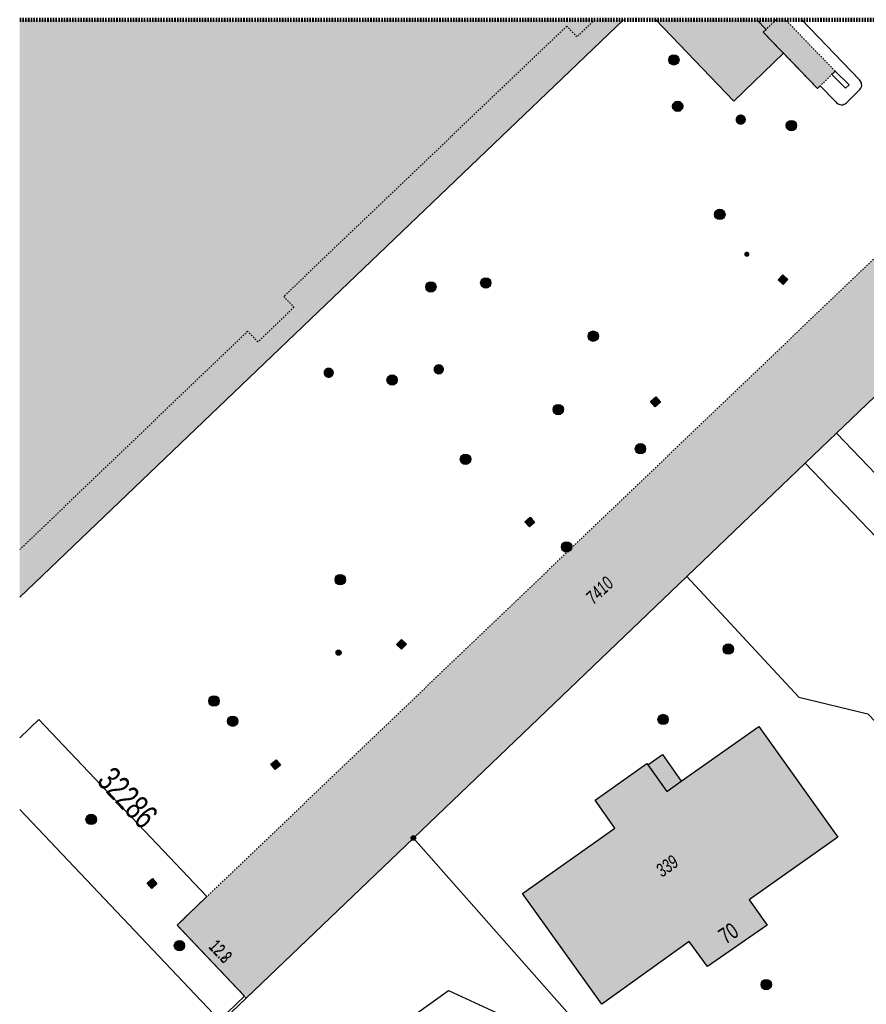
# Model space of a CAD drawing. Header units: metres. Extents: x 2695751 to 2696029, y 1260877 to 1261206.
# Tile 53 of 70: x 2695753 to 2695814, y 1261135 to 1261206. Entities that reach past the tile are written whole.
import ezdxf

# ---------------------------------------------------------------- set-up
doc = ezdxf.new("R2010")
doc.units = ezdxf.units.M
doc.header["$LTSCALE"] = 0.1
for name, pattern in [('AUSGEZOGEN', [0]), ('PUNKT2_S9', [0.7, 0.3, -0.2, 0, -0.2]), ('VERDECKT2_S2', [0.36, 0.2, -0.16])]:
    doc.linetypes.add(name, pattern=pattern)
for name, color, linetype in [('Limites de bien-fonds', 7, 'AUSGEZOGEN'), ('Mensuration officielle_Bâtiments projetés (Objets divers)', 7, 'AUSGEZOGEN'), ('Mensuration officielle_Bâtiments projetés - Identifiant', 7, 'AUSGEZOGEN'), ('Mensuration officielle_Lignes (Couverture du sol)', 7, 'AUSGEZOGEN'), ('Mensuration officielle_Lignes (Objets divers)', 7, 'AUSGEZOGEN'), ("Mensuration officielle_N° d'assurance", 7, 'AUSGEZOGEN'), ('Mensuration officielle_N° de bâtiment', 7, 'AUSGEZOGEN'), ('Mensuration officielle_Projet - N° de bâtiment', 7, 'AUSGEZOGEN'), ('Mensuration officielle_Surface (Objets divers)', 7, 'AUSGEZOGEN'), ('Mensuration officielle_Surfaces de bâtiments (Couverture du sol)', 7, 'AUSGEZOGEN'), ('Mensuration officielle_Surfaces de bâtiments (Objets divers)', 7, 'AUSGEZOGEN'), ('Mensuration officielle_Surfaces de bâtiments - Souterrain', 7, 'AUSGEZOGEN'), ('Points fixes eau potable', 255, 'AUSGEZOGEN'), ('Points fixes EU', 255, 'AUSGEZOGEN'), ('Points fixes mensuration officielle', 255, 'AUSGEZOGEN')]:
    doc.layers.add(name, color=color, linetype=linetype)
doc.layers.add('Ouverture de porte maçonnerie', color=7, linetype='AUSGEZOGEN', lineweight=50)
doc.styles.add('ARIAL', font='arial.ttf')

msp = doc.modelspace()

# ---------------------------------------------------------------- hatches: boundary and pattern name
at = {"layer": 'Mensuration officielle_Surfaces de bâtiments (Couverture du sol)', "true_color": 0xd2d2d2, "transparency": 33554687}
for points in [[(2695752.611, 1261164.293), (2695796.355, 1261206.158), (2695752.611, 1261206.158)], [(2695794.78, 1261134.795), (2695801.11, 1261139.337), (2695802.43, 1261137.528), (2695806.774, 1261140.504), (2695805.466, 1261142.354), (2695811.89, 1261146.898), (2695806.154, 1261154.924), (2695800.541, 1261150.958), (2695799.184, 1261152.879), (2695798.125, 1261152.13), (2695798.045, 1261152.243), (2695794.294, 1261149.566), (2695795.718, 1261147.548), (2695789.026, 1261142.82)]]:
    msp.add_hatch(color=254, dxfattribs=at).paths.add_polyline_path(points)
at = {"layer": 'Mensuration officielle_Surfaces de bâtiments (Objets divers)', "true_color": 0xebebeb, "transparency": 33554687}
for points in [[(2695807.954, 1261203.72), (2695810.406, 1261201.178), (2695811.691, 1261202.424), (2695808.089, 1261206.158), (2695807.417, 1261206.158), (2695806.477, 1261205.251)], [(2695781.131, 1261146.831), (2695800.938, 1261165.797), (2695809.519, 1261174.013), (2695811.794, 1261176.192), (2695817.865, 1261182.005), (2695822.101, 1261186.061), (2695824.687, 1261188.537), (2695824.474, 1261188.758), (2695819.663, 1261193.769), (2695764.007, 1261140.508), (2695768.806, 1261135.446), (2695769.013, 1261135.227)]]:
    msp.add_hatch(color=7, dxfattribs=at).paths.add_polyline_path(points)
at = {"layer": 'Mensuration officielle_Surfaces de bâtiments - Souterrain', "true_color": 0xf5f5f5, "transparency": 33554687}
msp.add_hatch(color=7, dxfattribs=at).paths.add_polyline_path([(2695807.417, 1261206.158), (2695798.686, 1261206.158), (2695804.348, 1261200.243), (2695807.954, 1261203.72), (2695806.477, 1261205.251)])
at = {"layer": 'Points fixes eau potable', "transparency": 33554687}
for points in [[(2695805.153, 1261189.027), (2695805.167, 1261189.013), (2695805.182, 1261189.002), (2695805.198, 1261188.992), (2695805.215, 1261188.983), (2695805.233, 1261188.976), (2695805.251, 1261188.972), (2695805.27, 1261188.969), (2695805.289, 1261188.968), (2695805.308, 1261188.968), (2695805.327, 1261188.971), (2695805.345, 1261188.976), (2695805.363, 1261188.982), (2695805.38, 1261188.991), (2695805.396, 1261189), (2695805.411, 1261189.012), (2695805.425, 1261189.025), (2695805.438, 1261189.039), (2695805.449, 1261189.055), (2695805.458, 1261189.071), (2695805.465, 1261189.089), (2695805.471, 1261189.107), (2695805.475, 1261189.126), (2695805.477, 1261189.144), (2695805.477, 1261189.163), (2695805.476, 1261189.182), (2695805.472, 1261189.201), (2695805.466, 1261189.219), (2695805.459, 1261189.237), (2695805.45, 1261189.253), (2695805.439, 1261189.269), (2695805.427, 1261189.283), (2695805.413, 1261189.297), (2695805.398, 1261189.308), (2695805.382, 1261189.318), (2695805.365, 1261189.327), (2695805.347, 1261189.334), (2695805.329, 1261189.338), (2695805.31, 1261189.341), (2695805.291, 1261189.342), (2695805.272, 1261189.342), (2695805.253, 1261189.339), (2695805.235, 1261189.334), (2695805.217, 1261189.328), (2695805.2, 1261189.319), (2695805.184, 1261189.31), (2695805.169, 1261189.298), (2695805.155, 1261189.285), (2695805.142, 1261189.271), (2695805.131, 1261189.255), (2695805.122, 1261189.239), (2695805.115, 1261189.221), (2695805.109, 1261189.203), (2695805.105, 1261189.184), (2695805.103, 1261189.166), (2695805.103, 1261189.147), (2695805.104, 1261189.128), (2695805.108, 1261189.109), (2695805.114, 1261189.091), (2695805.121, 1261189.073), (2695805.13, 1261189.057), (2695805.141, 1261189.041)], [(2695783.345, 1261180.81), (2695783.337, 1261180.885), (2695783.315, 1261180.958), (2695783.278, 1261181.024), (2695783.228, 1261181.082), (2695783.168, 1261181.128), (2695783.1, 1261181.162), (2695783.027, 1261181.181), (2695782.951, 1261181.185), (2695782.876, 1261181.173), (2695782.805, 1261181.147), (2695782.74, 1261181.107), (2695782.685, 1261181.054), (2695782.642, 1261180.992), (2695782.612, 1261180.922), (2695782.597, 1261180.848), (2695782.597, 1261180.772), (2695782.612, 1261180.698), (2695782.642, 1261180.628), (2695782.685, 1261180.566), (2695782.74, 1261180.513), (2695782.805, 1261180.473), (2695782.876, 1261180.447), (2695782.951, 1261180.435), (2695783.027, 1261180.439), (2695783.1, 1261180.458), (2695783.168, 1261180.492), (2695783.228, 1261180.538), (2695783.278, 1261180.596), (2695783.315, 1261180.662), (2695783.337, 1261180.735)], [(2695775.845, 1261160.131), (2695775.87, 1261160.16), (2695775.888, 1261160.193), (2695775.899, 1261160.229), (2695775.902, 1261160.267), (2695775.898, 1261160.305), (2695775.887, 1261160.341), (2695775.868, 1261160.374), (2695775.843, 1261160.403), (2695775.813, 1261160.426), (2695775.779, 1261160.442), (2695775.742, 1261160.452), (2695775.704, 1261160.453), (2695775.667, 1261160.447), (2695775.631, 1261160.434), (2695775.599, 1261160.414), (2695775.572, 1261160.387), (2695775.55, 1261160.356), (2695775.536, 1261160.321), (2695775.528, 1261160.284), (2695775.529, 1261160.246), (2695775.536, 1261160.209), (2695775.552, 1261160.174), (2695775.573, 1261160.143), (2695775.601, 1261160.117), (2695775.633, 1261160.097), (2695775.669, 1261160.084), (2695775.707, 1261160.079), (2695775.745, 1261160.081), (2695775.781, 1261160.091), (2695775.815, 1261160.107)], [(2695764.446, 1261138.756), (2695764.496, 1261138.814), (2695764.532, 1261138.88), (2695764.555, 1261138.953), (2695764.562, 1261139.029), (2695764.554, 1261139.104), (2695764.531, 1261139.176), (2695764.494, 1261139.242), (2695764.444, 1261139.3), (2695764.384, 1261139.346), (2695764.316, 1261139.379), (2695764.242, 1261139.398), (2695764.167, 1261139.401), (2695764.092, 1261139.39), (2695764.021, 1261139.363), (2695763.956, 1261139.323), (2695763.901, 1261139.27), (2695763.858, 1261139.208), (2695763.829, 1261139.138), (2695763.814, 1261139.063), (2695763.814, 1261138.988), (2695763.83, 1261138.913), (2695763.86, 1261138.844), (2695763.903, 1261138.782), (2695763.959, 1261138.73), (2695764.023, 1261138.69), (2695764.094, 1261138.664), (2695764.17, 1261138.652), (2695764.245, 1261138.657), (2695764.319, 1261138.676), (2695764.387, 1261138.71)]]:
    msp.add_hatch(color=7, dxfattribs=at).paths.add_polyline_path(points)
at = {"layer": 'Points fixes EU', "transparency": 33554687}
for color, points in [(7, [(2695799.725, 1261202.996), (2695799.78, 1261202.945), (2695799.845, 1261202.906), (2695799.917, 1261202.881), (2695799.992, 1261202.87), (2695800.068, 1261202.875), (2695800.141, 1261202.896), (2695800.209, 1261202.93), (2695800.268, 1261202.977), (2695800.316, 1261203.036), (2695800.352, 1261203.103), (2695800.374, 1261203.175), (2695800.38, 1261203.251), (2695800.371, 1261203.326), (2695800.348, 1261203.398), (2695800.31, 1261203.464), (2695800.259, 1261203.521), (2695800.199, 1261203.566), (2695800.13, 1261203.599), (2695800.056, 1261203.617), (2695799.98, 1261203.619), (2695799.906, 1261203.607), (2695799.835, 1261203.579), (2695799.771, 1261203.538), (2695799.717, 1261203.485), (2695799.675, 1261203.422), (2695799.646, 1261203.352), (2695799.632, 1261203.277), (2695799.633, 1261203.201), (2695799.649, 1261203.127), (2695799.68, 1261203.058)]), (7, [(2695800, 1261199.626), (2695800.056, 1261199.575), (2695800.121, 1261199.537), (2695800.193, 1261199.512), (2695800.268, 1261199.502), (2695800.344, 1261199.508), (2695800.417, 1261199.529), (2695800.484, 1261199.564), (2695800.543, 1261199.611), (2695800.591, 1261199.67), (2695800.626, 1261199.737), (2695800.647, 1261199.81), (2695800.653, 1261199.886), (2695800.644, 1261199.961), (2695800.619, 1261200.033), (2695800.581, 1261200.098), (2695800.53, 1261200.155), (2695800.469, 1261200.2), (2695800.4, 1261200.232), (2695800.326, 1261200.249), (2695800.251, 1261200.251), (2695800.176, 1261200.238), (2695800.105, 1261200.21), (2695800.042, 1261200.168), (2695799.988, 1261200.115), (2695799.946, 1261200.051), (2695799.918, 1261199.981), (2695799.904, 1261199.906), (2695799.906, 1261199.83), (2695799.923, 1261199.756), (2695799.955, 1261199.687)]), (253, [(2695808.895, 1261198.479), (2695808.887, 1261198.555), (2695808.864, 1261198.628), (2695808.827, 1261198.695), (2695808.777, 1261198.754), (2695808.716, 1261198.801), (2695808.647, 1261198.834), (2695808.573, 1261198.854), (2695808.497, 1261198.857), (2695808.421, 1261198.846), (2695808.349, 1261198.819), (2695808.284, 1261198.779), (2695808.228, 1261198.726), (2695808.185, 1261198.663), (2695808.154, 1261198.592), (2695808.139, 1261198.517), (2695808.139, 1261198.441), (2695808.154, 1261198.366), (2695808.185, 1261198.295), (2695808.228, 1261198.232), (2695808.284, 1261198.179), (2695808.349, 1261198.139), (2695808.421, 1261198.112), (2695808.497, 1261198.101), (2695808.573, 1261198.104), (2695808.647, 1261198.124), (2695808.716, 1261198.157), (2695808.777, 1261198.204), (2695808.827, 1261198.263), (2695808.864, 1261198.33), (2695808.887, 1261198.403)]), (253, [(2695803.058, 1261191.779), (2695803.116, 1261191.73), (2695803.184, 1261191.694), (2695803.257, 1261191.672), (2695803.334, 1261191.665), (2695803.41, 1261191.673), (2695803.483, 1261191.697), (2695803.549, 1261191.735), (2695803.607, 1261191.786), (2695803.653, 1261191.847), (2695803.686, 1261191.916), (2695803.704, 1261191.99), (2695803.708, 1261192.067), (2695803.695, 1261192.143), (2695803.668, 1261192.214), (2695803.626, 1261192.279), (2695803.573, 1261192.334), (2695803.509, 1261192.377), (2695803.439, 1261192.406), (2695803.363, 1261192.421), (2695803.287, 1261192.42), (2695803.212, 1261192.404), (2695803.142, 1261192.373), (2695803.079, 1261192.328), (2695803.027, 1261192.272), (2695802.987, 1261192.207), (2695802.961, 1261192.134), (2695802.951, 1261192.058), (2695802.955, 1261191.982), (2695802.976, 1261191.908), (2695803.01, 1261191.839)]), (7, [(2695782.665, 1261186.52), (2695782.713, 1261186.579), (2695782.748, 1261186.646), (2695782.769, 1261186.719), (2695782.775, 1261186.794), (2695782.766, 1261186.87), (2695782.741, 1261186.941), (2695782.703, 1261187.007), (2695782.652, 1261187.063), (2695782.591, 1261187.108), (2695782.522, 1261187.14), (2695782.448, 1261187.157), (2695782.372, 1261187.159), (2695782.298, 1261187.146), (2695782.227, 1261187.118), (2695782.164, 1261187.077), (2695782.11, 1261187.023), (2695782.068, 1261186.96), (2695782.04, 1261186.889), (2695782.026, 1261186.815), (2695782.028, 1261186.739), (2695782.045, 1261186.665), (2695782.077, 1261186.596), (2695782.122, 1261186.535), (2695782.178, 1261186.484), (2695782.243, 1261186.445), (2695782.315, 1261186.42), (2695782.39, 1261186.411), (2695782.466, 1261186.416), (2695782.539, 1261186.437), (2695782.606, 1261186.472)]), (7, [(2695786.653, 1261186.82), (2695786.699, 1261186.88), (2695786.732, 1261186.949), (2695786.75, 1261187.022), (2695786.753, 1261187.098), (2695786.74, 1261187.173), (2695786.713, 1261187.244), (2695786.672, 1261187.308), (2695786.619, 1261187.362), (2695786.557, 1261187.405), (2695786.486, 1261187.434), (2695786.412, 1261187.448), (2695786.336, 1261187.447), (2695786.262, 1261187.431), (2695786.193, 1261187.4), (2695786.131, 1261187.356), (2695786.079, 1261187.301), (2695786.04, 1261187.236), (2695786.014, 1261187.164), (2695786.004, 1261187.089), (2695786.009, 1261187.013), (2695786.028, 1261186.94), (2695786.063, 1261186.872), (2695786.11, 1261186.813), (2695786.168, 1261186.764), (2695786.235, 1261186.728), (2695786.307, 1261186.706), (2695786.383, 1261186.7), (2695786.458, 1261186.708), (2695786.531, 1261186.732), (2695786.596, 1261186.769)]), (7, [(2695808.264, 1261187.331), (2695807.899, 1261187.672), (2695807.558, 1261187.307), (2695807.923, 1261186.966)]), (253, [(2695793.887, 1261182.957), (2695793.944, 1261182.906), (2695794.011, 1261182.868), (2695794.083, 1261182.844), (2695794.16, 1261182.835), (2695794.236, 1261182.841), (2695794.31, 1261182.863), (2695794.377, 1261182.899), (2695794.436, 1261182.948), (2695794.484, 1261183.008), (2695794.519, 1261183.076), (2695794.54, 1261183.15), (2695794.545, 1261183.226), (2695794.535, 1261183.302), (2695794.509, 1261183.375), (2695794.47, 1261183.44), (2695794.418, 1261183.497), (2695794.356, 1261183.542), (2695794.286, 1261183.573), (2695794.211, 1261183.59), (2695794.134, 1261183.591), (2695794.059, 1261183.577), (2695793.988, 1261183.548), (2695793.924, 1261183.505), (2695793.871, 1261183.451), (2695793.829, 1261183.386), (2695793.801, 1261183.315), (2695793.788, 1261183.239), (2695793.791, 1261183.163), (2695793.809, 1261183.088), (2695793.841, 1261183.019)]), (7, [(2695779.868, 1261179.78), (2695779.914, 1261179.84), (2695779.947, 1261179.908), (2695779.965, 1261179.982), (2695779.969, 1261180.058), (2695779.957, 1261180.133), (2695779.93, 1261180.204), (2695779.89, 1261180.268), (2695779.837, 1261180.323), (2695779.774, 1261180.366), (2695779.705, 1261180.395), (2695779.63, 1261180.41), (2695779.554, 1261180.409), (2695779.48, 1261180.394), (2695779.41, 1261180.363), (2695779.348, 1261180.32), (2695779.297, 1261180.264), (2695779.257, 1261180.2), (2695779.231, 1261180.128), (2695779.22, 1261180.053), (2695779.224, 1261179.978), (2695779.244, 1261179.904), (2695779.277, 1261179.836), (2695779.324, 1261179.777), (2695779.382, 1261179.727), (2695779.449, 1261179.691), (2695779.521, 1261179.669), (2695779.597, 1261179.662), (2695779.672, 1261179.67), (2695779.744, 1261179.693), (2695779.811, 1261179.73)]), (7, [(2695798.317, 1261178.474), (2695798.648, 1261178.099), (2695799.023, 1261178.43), (2695798.692, 1261178.805)]), (7, [(2695791.903, 1261177.632), (2695791.949, 1261177.692), (2695791.982, 1261177.76), (2695792, 1261177.834), (2695792.004, 1261177.91), (2695791.992, 1261177.985), (2695791.965, 1261178.056), (2695791.925, 1261178.12), (2695791.872, 1261178.175), (2695791.809, 1261178.218), (2695791.74, 1261178.247), (2695791.665, 1261178.262), (2695791.589, 1261178.261), (2695791.515, 1261178.246), (2695791.446, 1261178.215), (2695791.384, 1261178.172), (2695791.332, 1261178.116), (2695791.292, 1261178.052), (2695791.266, 1261177.98), (2695791.255, 1261177.905), (2695791.259, 1261177.83), (2695791.279, 1261177.756), (2695791.312, 1261177.688), (2695791.359, 1261177.629), (2695791.417, 1261177.58), (2695791.484, 1261177.543), (2695791.556, 1261177.521), (2695791.632, 1261177.514), (2695791.707, 1261177.522), (2695791.779, 1261177.545), (2695791.845, 1261177.582)]), (7, [(2695797.308, 1261174.797), (2695797.365, 1261174.747), (2695797.431, 1261174.71), (2695797.503, 1261174.686), (2695797.578, 1261174.678), (2695797.654, 1261174.685), (2695797.727, 1261174.707), (2695797.793, 1261174.743), (2695797.851, 1261174.792), (2695797.899, 1261174.851), (2695797.933, 1261174.919), (2695797.952, 1261174.992), (2695797.957, 1261175.068), (2695797.946, 1261175.143), (2695797.921, 1261175.215), (2695797.881, 1261175.279), (2695797.83, 1261175.335), (2695797.768, 1261175.379), (2695797.698, 1261175.41), (2695797.624, 1261175.426), (2695797.548, 1261175.426), (2695797.474, 1261175.412), (2695797.404, 1261175.383), (2695797.341, 1261175.34), (2695797.288, 1261175.286), (2695797.247, 1261175.222), (2695797.22, 1261175.151), (2695797.208, 1261175.076), (2695797.211, 1261175), (2695797.229, 1261174.926), (2695797.262, 1261174.858)]), (253, [(2695785.175, 1261174.563), (2695785.115, 1261174.611), (2695785.047, 1261174.645), (2695784.973, 1261174.665), (2695784.896, 1261174.67), (2695784.82, 1261174.66), (2695784.748, 1261174.634), (2695784.683, 1261174.594), (2695784.626, 1261174.542), (2695784.582, 1261174.48), (2695784.551, 1261174.41), (2695784.534, 1261174.335), (2695784.533, 1261174.258), (2695784.548, 1261174.183), (2695784.577, 1261174.112), (2695784.62, 1261174.049), (2695784.675, 1261173.995), (2695784.739, 1261173.954), (2695784.811, 1261173.926), (2695784.886, 1261173.914), (2695784.963, 1261173.916), (2695785.037, 1261173.935), (2695785.107, 1261173.967), (2695785.168, 1261174.014), (2695785.219, 1261174.071), (2695785.257, 1261174.138), (2695785.281, 1261174.21), (2695785.289, 1261174.287), (2695785.283, 1261174.363), (2695785.261, 1261174.436), (2695785.224, 1261174.504)]), (7, [(2695789.207, 1261169.762), (2695789.536, 1261169.385), (2695789.913, 1261169.714), (2695789.584, 1261170.091)]), (7, [(2695792.514, 1261168.18), (2695792.459, 1261168.232), (2695792.394, 1261168.271), (2695792.323, 1261168.297), (2695792.247, 1261168.308), (2695792.172, 1261168.303), (2695792.098, 1261168.283), (2695792.031, 1261168.249), (2695791.971, 1261168.202), (2695791.922, 1261168.143), (2695791.886, 1261168.077), (2695791.865, 1261168.004), (2695791.858, 1261167.928), (2695791.866, 1261167.853), (2695791.89, 1261167.781), (2695791.927, 1261167.715), (2695791.978, 1261167.658), (2695792.038, 1261167.612), (2695792.107, 1261167.58), (2695792.18, 1261167.562), (2695792.256, 1261167.559), (2695792.331, 1261167.571), (2695792.402, 1261167.598), (2695792.466, 1261167.639), (2695792.52, 1261167.692), (2695792.563, 1261167.755), (2695792.592, 1261167.825), (2695792.606, 1261167.899), (2695792.605, 1261167.975), (2695792.589, 1261168.049), (2695792.558, 1261168.119)]), (253, [(2695776.118, 1261165.813), (2695776.062, 1261165.865), (2695775.996, 1261165.904), (2695775.923, 1261165.929), (2695775.847, 1261165.939), (2695775.771, 1261165.934), (2695775.697, 1261165.913), (2695775.629, 1261165.878), (2695775.569, 1261165.829), (2695775.52, 1261165.77), (2695775.485, 1261165.702), (2695775.463, 1261165.629), (2695775.457, 1261165.552), (2695775.466, 1261165.476), (2695775.491, 1261165.404), (2695775.529, 1261165.337), (2695775.581, 1261165.28), (2695775.642, 1261165.235), (2695775.712, 1261165.202), (2695775.786, 1261165.185), (2695775.863, 1261165.182), (2695775.939, 1261165.196), (2695776.01, 1261165.224), (2695776.074, 1261165.266), (2695776.128, 1261165.32), (2695776.171, 1261165.383), (2695776.2, 1261165.454), (2695776.214, 1261165.53), (2695776.212, 1261165.606), (2695776.195, 1261165.681), (2695776.163, 1261165.751)]), (7, [(2695779.92, 1261160.86), (2695780.281, 1261160.515), (2695780.626, 1261160.876), (2695780.265, 1261161.221)]), (7, [(2695804.323, 1261160.532), (2695804.315, 1261160.607), (2695804.293, 1261160.68), (2695804.256, 1261160.746), (2695804.206, 1261160.803), (2695804.146, 1261160.85), (2695804.078, 1261160.883), (2695804.005, 1261160.902), (2695803.929, 1261160.906), (2695803.854, 1261160.895), (2695803.783, 1261160.868), (2695803.718, 1261160.828), (2695803.663, 1261160.776), (2695803.62, 1261160.714), (2695803.59, 1261160.644), (2695803.575, 1261160.57), (2695803.575, 1261160.494), (2695803.59, 1261160.419), (2695803.62, 1261160.35), (2695803.663, 1261160.287), (2695803.718, 1261160.235), (2695803.783, 1261160.195), (2695803.854, 1261160.169), (2695803.929, 1261160.157), (2695804.005, 1261160.161), (2695804.078, 1261160.18), (2695804.146, 1261160.213), (2695804.206, 1261160.26), (2695804.256, 1261160.317), (2695804.293, 1261160.384), (2695804.315, 1261160.456)]), (253, [(2695766.977, 1261157.009), (2695766.922, 1261157.063), (2695766.857, 1261157.104), (2695766.786, 1261157.132), (2695766.71, 1261157.144), (2695766.633, 1261157.141), (2695766.559, 1261157.123), (2695766.49, 1261157.09), (2695766.428, 1261157.044), (2695766.378, 1261156.986), (2695766.34, 1261156.92), (2695766.316, 1261156.847), (2695766.307, 1261156.771), (2695766.314, 1261156.694), (2695766.336, 1261156.621), (2695766.372, 1261156.553), (2695766.422, 1261156.495), (2695766.482, 1261156.447), (2695766.55, 1261156.412), (2695766.624, 1261156.392), (2695766.701, 1261156.387), (2695766.777, 1261156.398), (2695766.849, 1261156.424), (2695766.914, 1261156.464), (2695766.97, 1261156.516), (2695767.015, 1261156.578), (2695767.046, 1261156.648), (2695767.063, 1261156.723), (2695767.063, 1261156.8), (2695767.049, 1261156.875), (2695767.02, 1261156.946)]), (7, [(2695768.29, 1261155.019), (2695768.341, 1261155.075), (2695768.38, 1261155.14), (2695768.405, 1261155.212), (2695768.415, 1261155.287), (2695768.409, 1261155.363), (2695768.389, 1261155.436), (2695768.354, 1261155.504), (2695768.306, 1261155.562), (2695768.247, 1261155.611), (2695768.18, 1261155.646), (2695768.107, 1261155.667), (2695768.032, 1261155.673), (2695767.956, 1261155.664), (2695767.885, 1261155.64), (2695767.819, 1261155.601), (2695767.763, 1261155.551), (2695767.717, 1261155.49), (2695767.685, 1261155.421), (2695767.668, 1261155.347), (2695767.666, 1261155.271), (2695767.679, 1261155.196), (2695767.707, 1261155.126), (2695767.748, 1261155.062), (2695767.802, 1261155.009), (2695767.865, 1261154.967), (2695767.935, 1261154.938), (2695768.01, 1261154.924), (2695768.086, 1261154.926), (2695768.16, 1261154.943), (2695768.229, 1261154.974)]), (7, [(2695799.601, 1261155.425), (2695799.593, 1261155.5), (2695799.571, 1261155.573), (2695799.534, 1261155.639), (2695799.484, 1261155.696), (2695799.424, 1261155.743), (2695799.356, 1261155.776), (2695799.283, 1261155.795), (2695799.207, 1261155.799), (2695799.132, 1261155.788), (2695799.061, 1261155.761), (2695798.996, 1261155.721), (2695798.941, 1261155.669), (2695798.898, 1261155.607), (2695798.868, 1261155.537), (2695798.853, 1261155.463), (2695798.853, 1261155.387), (2695798.868, 1261155.312), (2695798.898, 1261155.243), (2695798.941, 1261155.18), (2695798.996, 1261155.128), (2695799.061, 1261155.088), (2695799.132, 1261155.062), (2695799.207, 1261155.05), (2695799.283, 1261155.054), (2695799.356, 1261155.073), (2695799.424, 1261155.106), (2695799.484, 1261155.153), (2695799.534, 1261155.21), (2695799.571, 1261155.277), (2695799.593, 1261155.349)]), (7, [(2695771.513, 1261152.114), (2695771.193, 1261152.498), (2695770.809, 1261152.178), (2695771.129, 1261151.794)]), (253, [(2695758.08, 1261148.425), (2695758.025, 1261148.478), (2695757.961, 1261148.519), (2695757.889, 1261148.547), (2695757.813, 1261148.559), (2695757.737, 1261148.556), (2695757.662, 1261148.538), (2695757.593, 1261148.505), (2695757.532, 1261148.459), (2695757.481, 1261148.401), (2695757.443, 1261148.334), (2695757.42, 1261148.261), (2695757.411, 1261148.185), (2695757.418, 1261148.109), (2695757.44, 1261148.035), (2695757.477, 1261147.968), (2695757.526, 1261147.909), (2695757.586, 1261147.862), (2695757.655, 1261147.827), (2695757.729, 1261147.807), (2695757.805, 1261147.802), (2695757.881, 1261147.813), (2695757.953, 1261147.839), (2695758.019, 1261147.879), (2695758.075, 1261147.931), (2695758.119, 1261147.994), (2695758.15, 1261148.064), (2695758.167, 1261148.139), (2695758.167, 1261148.215), (2695758.153, 1261148.291), (2695758.123, 1261148.361)]), (7, [(2695762.556, 1261143.505), (2695762.23, 1261143.885), (2695761.85, 1261143.559), (2695762.176, 1261143.179)]), (7, [(2695807.072, 1261136.202), (2695807.064, 1261136.277), (2695807.042, 1261136.35), (2695807.005, 1261136.416), (2695806.955, 1261136.473), (2695806.895, 1261136.52), (2695806.827, 1261136.553), (2695806.754, 1261136.572), (2695806.678, 1261136.576), (2695806.603, 1261136.565), (2695806.532, 1261136.538), (2695806.467, 1261136.498), (2695806.412, 1261136.446), (2695806.369, 1261136.384), (2695806.339, 1261136.314), (2695806.324, 1261136.24), (2695806.324, 1261136.164), (2695806.339, 1261136.089), (2695806.369, 1261136.02), (2695806.412, 1261135.957), (2695806.467, 1261135.905), (2695806.532, 1261135.865), (2695806.603, 1261135.839), (2695806.678, 1261135.827), (2695806.754, 1261135.831), (2695806.827, 1261135.85), (2695806.895, 1261135.883), (2695806.955, 1261135.93), (2695807.005, 1261135.987), (2695807.042, 1261136.054), (2695807.064, 1261136.126)])]:
    msp.add_hatch(color=color, dxfattribs=at).paths.add_polyline_path(points)
at = {"layer": 'Points fixes EU', "lineweight": 25, "transparency": 33554687}
for points in [[(2695805.221, 1261198.913), (2695805.213, 1261198.988), (2695805.191, 1261199.061), (2695805.154, 1261199.127), (2695805.104, 1261199.185), (2695805.044, 1261199.231), (2695804.976, 1261199.265), (2695804.903, 1261199.284), (2695804.827, 1261199.288), (2695804.752, 1261199.276), (2695804.681, 1261199.25), (2695804.616, 1261199.21), (2695804.561, 1261199.157), (2695804.518, 1261199.095), (2695804.488, 1261199.025), (2695804.473, 1261198.951), (2695804.473, 1261198.875), (2695804.488, 1261198.801), (2695804.518, 1261198.731), (2695804.561, 1261198.669), (2695804.616, 1261198.616), (2695804.681, 1261198.576), (2695804.752, 1261198.55), (2695804.827, 1261198.538), (2695804.903, 1261198.542), (2695804.976, 1261198.561), (2695805.044, 1261198.595), (2695805.104, 1261198.641), (2695805.154, 1261198.699), (2695805.191, 1261198.765), (2695805.213, 1261198.838)], [(2695775.372, 1261180.563), (2695775.364, 1261180.638), (2695775.342, 1261180.711), (2695775.305, 1261180.777), (2695775.255, 1261180.835), (2695775.195, 1261180.881), (2695775.127, 1261180.915), (2695775.054, 1261180.934), (2695774.978, 1261180.938), (2695774.903, 1261180.926), (2695774.832, 1261180.9), (2695774.767, 1261180.86), (2695774.712, 1261180.807), (2695774.669, 1261180.745), (2695774.639, 1261180.675), (2695774.624, 1261180.601), (2695774.624, 1261180.525), (2695774.639, 1261180.451), (2695774.669, 1261180.381), (2695774.712, 1261180.319), (2695774.767, 1261180.266), (2695774.832, 1261180.226), (2695774.903, 1261180.2), (2695774.978, 1261180.188), (2695775.054, 1261180.192), (2695775.127, 1261180.211), (2695775.195, 1261180.245), (2695775.255, 1261180.291), (2695775.305, 1261180.349), (2695775.342, 1261180.415), (2695775.364, 1261180.488)]]:
    msp.add_hatch(color=7, dxfattribs=at).paths.add_polyline_path(points)
at = {"layer": 'Points fixes mensuration officielle', "transparency": 33554687}
msp.add_hatch(color=7, dxfattribs=at).paths.add_polyline_path([(2695781.293, 1261146.831), (2695781.29, 1261146.864), (2695781.28, 1261146.895), (2695781.264, 1261146.924), (2695781.243, 1261146.949), (2695781.217, 1261146.969), (2695781.187, 1261146.983), (2695781.156, 1261146.992), (2695781.123, 1261146.993), (2695781.09, 1261146.988), (2695781.059, 1261146.977), (2695781.032, 1261146.96), (2695781.008, 1261146.937), (2695780.989, 1261146.91), (2695780.976, 1261146.88), (2695780.969, 1261146.847), (2695780.969, 1261146.815), (2695780.976, 1261146.782), (2695780.989, 1261146.752), (2695781.008, 1261146.725), (2695781.032, 1261146.702), (2695781.059, 1261146.685), (2695781.09, 1261146.674), (2695781.123, 1261146.669), (2695781.156, 1261146.67), (2695781.187, 1261146.679), (2695781.217, 1261146.693), (2695781.243, 1261146.713), (2695781.264, 1261146.738), (2695781.28, 1261146.767), (2695781.29, 1261146.798)])

# ---------------------------------------------------------------- linework, layer by layer
at = {"layer": 'Limites de bien-fonds', "color": 7, "linetype": 'AUSGEZOGEN', "transparency": 33554687}
msp.add_lwpolyline([(2695758.06, 1261124.739), (2695781.131, 1261146.831), (2695792.97, 1261133.42), (2695798.93, 1261133.33), (2695812.67, 1261114.94)], dxfattribs=at)
at = {"layer": 'Mensuration officielle_Bâtiments projetés (Objets divers)', "color": 8, "linetype": 'AUSGEZOGEN', "transparency": 33554687}
msp.add_lwpolyline([(2695752.611, 1261148.894), (2695767.078, 1261133.635), (2695768.892, 1261135.355), (2695764.007, 1261140.508), (2695766.174, 1261142.582), (2695754.006, 1261155.417), (2695752.611, 1261154.095)], dxfattribs=at)
at = {"layer": 'Mensuration officielle_Lignes (Couverture du sol)', "color": 7, "linetype": 'AUSGEZOGEN', "transparency": 33554687}
for p, q in [((2695796.355, 1261206.158), (2695752.611, 1261164.293)), ((2695809.265, 1261206.158), (2695813.449, 1261201.794)), ((2695813.504, 1261201.117), (2695812.479, 1261200.114))]:
    msp.add_line(p, q, dxfattribs=at)
for points in [[(2695811.709, 1261200.217), (2695810.597, 1261201.363), (2695810.406, 1261201.178), (2695806.477, 1261205.251), (2695806.692, 1261205.459), (2695806.018, 1261206.158)], [(2695758.06, 1261124.739), (2695781.131, 1261146.831), (2695800.938, 1261165.797), (2695809.047, 1261157.033), (2695814.046, 1261155.836), (2695817.583, 1261152.153), (2695822.689, 1261146.837), (2695829.666, 1261139.637), (2695832.96, 1261136.227)], [(2695785.781, 1261127.04), (2695776.418, 1261120.46), (2695771.544, 1261127.065), (2695783.687, 1261135.773), (2695791.517, 1261132.159), (2695799.216, 1261129.514), (2695804.241, 1261124.368), (2695810.582, 1261116.661), (2695811.097, 1261117.046), (2695812.67, 1261114.94)]]:
    msp.add_lwpolyline(points, dxfattribs=at)
for points in [[(2695809.519, 1261174.013), (2695811.794, 1261176.192), (2695818.655, 1261169.027), (2695816.38, 1261166.848), (2695809.519, 1261174.013)], [(2695794.78, 1261134.795), (2695789.026, 1261142.82), (2695795.718, 1261147.548), (2695794.294, 1261149.566), (2695798.045, 1261152.243), (2695798.125, 1261152.13), (2695799.184, 1261152.879), (2695800.541, 1261150.958), (2695806.154, 1261154.924), (2695811.89, 1261146.898), (2695805.466, 1261142.354), (2695806.774, 1261140.504), (2695802.43, 1261137.528), (2695801.11, 1261139.337), (2695794.78, 1261134.795)]]:
    msp.add_lwpolyline(points, close=True, dxfattribs=at)
for centre, radius, start, end in [((2695813.111, 1261201.426), 0.499, 7.67133, 47.42128), ((2695813.108, 1261201.426), 0.502, 322.01367, 7.63087), ((2695812.14, 1261200.51), 0.521, 214.22924, 270.66514), ((2695812.14, 1261200.51), 0.521, 270.6062, 310.54359)]:
    msp.add_arc(centre, radius, start, end, dxfattribs=at)
at = {"layer": 'Mensuration officielle_Lignes (Objets divers)', "color": 7, "linetype": 'VERDECKT2_S2', "transparency": 33554687}
msp.add_lwpolyline([(2695794.28, 1261206.158), (2695792.985, 1261204.914), (2695792.242, 1261205.691), (2695771.738, 1261186.089), (2695772.481, 1261185.312), (2695769.865, 1261182.8), (2695769.126, 1261183.573), (2695752.611, 1261167.739)], dxfattribs=at)
at = {"layer": 'Mensuration officielle_Lignes (Objets divers)', "color": 7, "linetype": 'AUSGEZOGEN', "transparency": 33554687}
msp.add_lwpolyline([(2695798.125, 1261152.13), (2695799.482, 1261150.209), (2695800.541, 1261150.958)], dxfattribs=at)
at = {"layer": 'Mensuration officielle_Surface (Objets divers)', "color": 7, "linetype": 'AUSGEZOGEN', "transparency": 33554687}
msp.add_line((2695769.013, 1261135.227), (2695781.131, 1261146.831), dxfattribs=at)
for points in [[(2695798.686, 1261206.158), (2695804.348, 1261200.243), (2695807.954, 1261203.72)], [(2695781.131, 1261146.831), (2695800.938, 1261165.797), (2695809.519, 1261174.013), (2695811.794, 1261176.192), (2695817.865, 1261182.005), (2695822.101, 1261186.061), (2695824.687, 1261188.537)]]:
    msp.add_lwpolyline(points, dxfattribs=at)
at = {"layer": 'Mensuration officielle_Surface (Objets divers)', "color": 7, "linetype": 'VERDECKT2_S2', "transparency": 33554687}
for points in [[(2695807.954, 1261203.72), (2695806.477, 1261205.251), (2695807.417, 1261206.158)], [(2695807.417, 1261206.158), (2695806.477, 1261205.251), (2695807.954, 1261203.72)], [(2695807.954, 1261203.72), (2695810.406, 1261201.178), (2695811.691, 1261202.424), (2695808.089, 1261206.158)], [(2695824.687, 1261188.537), (2695824.474, 1261188.758), (2695819.663, 1261193.769), (2695764.007, 1261140.508), (2695768.806, 1261135.446), (2695769.013, 1261135.227)]]:
    msp.add_lwpolyline(points, dxfattribs=at)
at = {"layer": 'Mensuration officielle_Surface (Objets divers)', "color": 7, "linetype": 'AUSGEZOGEN', "transparency": 33554687}
msp.add_lwpolyline([(2695812.691, 1261201.444), (2695811.691, 1261202.424), (2695811.446, 1261202.174), (2695812.446, 1261201.194), (2695812.691, 1261201.444)], close=True, dxfattribs=at)
at = {"layer": 'Ouverture de porte maçonnerie', "color": 7, "linetype": 'PUNKT2_S9', "lineweight": 100, "transparency": 33554687}
msp.add_line((2695752.611, 1261206.158), (2696027.452, 1261206.158), dxfattribs=at)
at = {"layer": 'Points fixes eau potable', "transparency": 33554687}
for centre, radius in [((2695775.715, 1261160.266), 0.187), ((2695764.187, 1261139.027), 0.375)]:
    msp.add_circle(centre, radius, dxfattribs=at)
at = {"layer": 'Points fixes EU', "transparency": 33554687}
for points in [[(2695808.264, 1261187.331), (2695807.923, 1261186.966), (2695807.558, 1261187.307), (2695807.899, 1261187.672), (2695808.264, 1261187.331)], [(2695798.317, 1261178.474), (2695798.692, 1261178.805), (2695799.023, 1261178.43), (2695798.648, 1261178.099), (2695798.317, 1261178.474)], [(2695789.207, 1261169.762), (2695789.584, 1261170.091), (2695789.913, 1261169.714), (2695789.536, 1261169.385), (2695789.207, 1261169.762)], [(2695779.92, 1261160.86), (2695780.265, 1261161.221), (2695780.626, 1261160.876), (2695780.281, 1261160.515), (2695779.92, 1261160.86)], [(2695771.513, 1261152.114), (2695771.129, 1261151.794), (2695770.809, 1261152.178), (2695771.193, 1261152.498), (2695771.513, 1261152.114)], [(2695762.556, 1261143.505), (2695762.176, 1261143.179), (2695761.85, 1261143.559), (2695762.23, 1261143.885), (2695762.556, 1261143.505)]]:
    msp.add_lwpolyline(points, close=True, dxfattribs=at)
for centre, radius in [((2695800.005, 1261203.245), 0.375), ((2695800.278, 1261199.877), 0.375), ((2695808.516, 1261198.479), 0.379), ((2695803.329, 1261192.043), 0.379), ((2695782.4, 1261186.785), 0.375), ((2695786.378, 1261187.075), 0.375), ((2695794.166, 1261183.214), 0.379), ((2695779.594, 1261180.037), 0.375), ((2695791.629, 1261177.889), 0.375), ((2695797.582, 1261175.053), 0.375), ((2695784.911, 1261174.292), 0.379), ((2695792.233, 1261167.933), 0.375), ((2695775.836, 1261165.56), 0.379), ((2695803.948, 1261160.532), 0.375), ((2695766.686, 1261156.766), 0.379), ((2695768.04, 1261155.298), 0.375), ((2695799.226, 1261155.425), 0.375), ((2695757.79, 1261148.181), 0.379), ((2695806.697, 1261136.202), 0.375)]:
    msp.add_circle(centre, radius, dxfattribs=at)
at = {"layer": 'Points fixes mensuration officielle', "color": 7, "transparency": 33554687}
msp.add_circle((2695781.131, 1261146.831), 0.162, dxfattribs=at)

# ---------------------------------------------------------------- texts
at = {"layer": 'Mensuration officielle_Bâtiments projetés - Identifiant', "color": 8, "transparency": 33554687, "insert": (2695760.429, 1261149.749), "char_height": 1.78244, "width": 5.51419, "attachment_point": 5, "rotation": 313.4718, "style": 'ARIAL'}
msp.add_mtext('\\W0.70;32286', dxfattribs=at)
at = {"layer": "Mensuration officielle_N° d'assurance", "color": 7, "transparency": 33554687, "char_height": 0.96842, "attachment_point": 5, "style": 'ARIAL'}
for s, insert, width, rotation in [('\\A1;{\\fArial|i1|b0;\\H0.968418;\\W0.700000;\\C7;7410}\\P', (2695794.623, 1261164.789), 2.45636, 43.7571), ('\\A1;{\\fArial|i1|b0;\\H0.968418;\\W0.700000;\\C7;339}\\P', (2695799.509, 1261144.8), 1.93301, 35.6607)]:
    msp.add_mtext(s, dxfattribs=dict(at, insert=insert, width=width, rotation=rotation))
at = {"layer": 'Mensuration officielle_N° de bâtiment', "color": 7, "transparency": 33554687, "attachment_point": 8, "style": 'ARIAL'}
for s, insert, char_height, width, rotation in [('\\W0.70;70', (2695804.291, 1261139.438), 1.1621, 1.68109, 34.4142), ('\\W0.66;12.2', (2695766.833, 1261138.313), 0.92968, 2.03566, 313.47)]:
    msp.add_mtext(s, dxfattribs=dict(at, insert=insert, char_height=char_height, width=width, rotation=rotation))
at = {"layer": 'Mensuration officielle_Projet - N° de bâtiment', "color": 8, "transparency": 33554687, "insert": (2695766.812, 1261138.276), "char_height": 0.92968, "width": 2.03566, "attachment_point": 8, "rotation": 313.4718, "style": 'ARIAL'}
msp.add_mtext('\\W0.66;12.8', dxfattribs=at)

doc.saveas('drawing.dxf')
